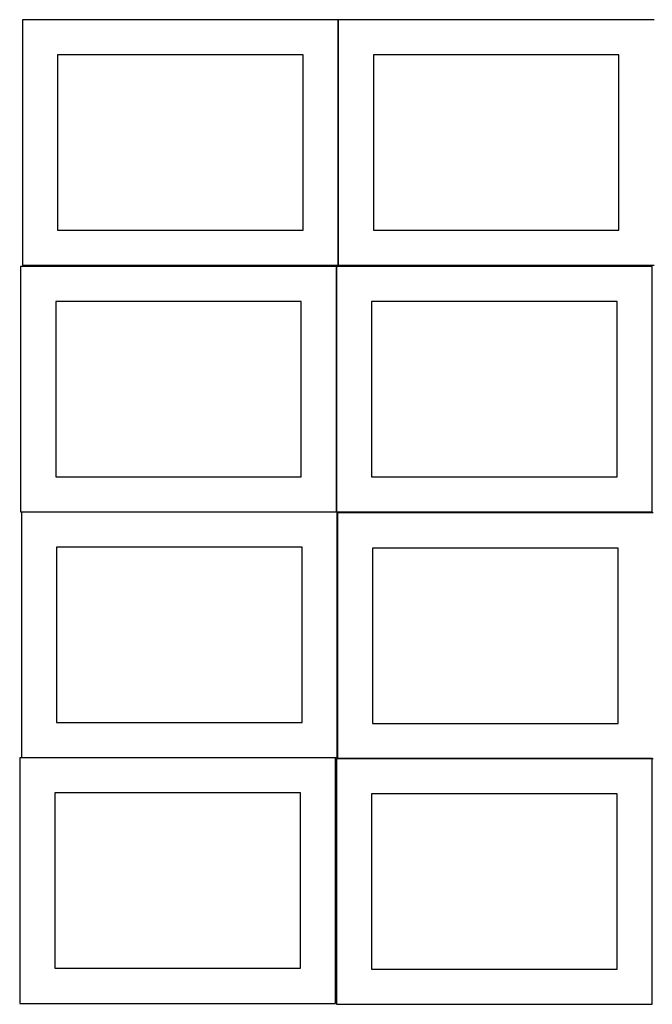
# Model space of a CAD drawing. Header units: millimetres. Extents: x 7 to 1493, y 7 to 2993.
# Tile 1 of 13: x 7 to 908, y 7 to 1410. Entities that reach past the tile are written whole.
import ezdxf

# ---------------------------------------------------------------- set-up
doc = ezdxf.new("R2010")
doc.units = ezdxf.units.MM
doc.layers.add('COMMON', color=5, linetype='CONTINUOUS', true_color=0x0000ff)
doc.layers.add('CUT', color=7, linetype='CONTINUOUS', true_color=0x000000)

msp = doc.modelspace()

# ---------------------------------------------------------------- linework, layer by layer
at = {"layer": 'COMMON'}
for p, q in [((460.512423, 1059.774326), (460.512423, 1409.774326)), ((457.949576, 708.249546), (457.949576, 1058.249546)), ((457.849575, 708.149546), (9.174232, 708.149546)), ((459.274233, 358.049545), (459.274233, 706.724781)), ((456.524735, 357.949545), (9.174232, 357.949545)), ((908.049576, 356.624781), (459.374233, 356.624781))]:
    msp.add_line(p, q, dxfattribs=at)
at = {"layer": 'CUT'}
for p, q in [((460.412422, 1409.774326), (10.412422, 1409.774326)), ((10.412422, 1409.774326), (10.412422, 1059.774326)), ((460.412422, 1059.774326), (460.412422, 1409.774326)), ((910.612423, 1409.774326), (460.612423, 1409.774326)), ((460.612423, 1409.774326), (460.612423, 1059.774326)), ((410.412422, 1359.774326), (60.412422, 1359.774326)), ((60.412422, 1359.774326), (60.412422, 1109.774326)), ((410.412422, 1109.774326), (410.412422, 1359.774326)), ((860.612423, 1359.774326), (510.612423, 1359.774326)), ((510.612423, 1359.774326), (510.612423, 1109.774326)), ((860.612423, 1109.774326), (860.612423, 1359.774326)), ((60.412422, 1109.774326), (410.412422, 1109.774326)), ((510.612423, 1109.774326), (860.612423, 1109.774326)), ((457.849575, 1058.249546), (7.849575, 1058.249546)), ((7.849575, 1058.249546), (7.849575, 708.249546)), ((10.412422, 1059.774326), (460.412422, 1059.774326)), ((457.849575, 708.249546), (457.849575, 1058.249546)), ((908.049576, 1058.249546), (458.049576, 1058.249546)), ((458.049576, 1058.249546), (458.049576, 708.249546)), ((460.612423, 1059.774326), (910.612423, 1059.774326)), ((908.049576, 708.249546), (908.049576, 1058.249546)), ((407.849575, 1008.249546), (57.849575, 1008.249546)), ((57.849575, 1008.249546), (57.849575, 758.249546)), ((407.849575, 758.249546), (407.849575, 1008.249546)), ((858.049576, 1008.249546), (508.049576, 1008.249546)), ((508.049576, 1008.249546), (508.049576, 758.249546)), ((858.049576, 758.249546), (858.049576, 1008.249546)), ((57.849575, 758.249546), (407.849575, 758.249546)), ((508.049576, 758.249546), (858.049576, 758.249546)), ((7.849575, 708.249546), (457.849575, 708.249546)), ((459.174232, 708.049545), (9.174232, 708.049545)), ((9.174232, 708.049545), (9.174232, 358.049545)), ((458.049576, 708.249546), (908.049576, 708.249546)), ((459.174232, 358.049545), (459.174232, 708.049545)), ((909.374233, 706.724781), (459.374233, 706.724781)), ((459.374233, 706.724781), (459.374233, 356.724781)), ((409.174232, 658.049545), (59.174232, 658.049545)), ((59.174232, 658.049545), (59.174232, 408.049545)), ((409.174232, 408.049545), (409.174232, 658.049545)), ((859.374233, 656.724781), (509.374233, 656.724781)), ((509.374233, 656.724781), (509.374233, 406.724781)), ((859.374233, 406.724781), (859.374233, 656.724781)), ((59.174232, 408.049545), (409.174232, 408.049545)), ((509.374233, 406.724781), (859.374233, 406.724781)), ((456.524735, 357.849544), (6.524735, 357.849544)), ((6.524735, 357.849544), (6.524735, 7.849544)), ((9.174232, 358.049545), (459.174232, 358.049545)), ((456.524735, 7.849544), (456.524735, 357.849544)), ((908.049576, 356.52478), (458.049576, 356.52478)), ((458.049576, 356.52478), (458.049576, 6.52478)), ((459.374233, 356.724781), (909.374233, 356.724781)), ((908.049576, 6.52478), (908.049576, 356.52478)), ((406.524735, 307.849544), (56.524735, 307.849544)), ((56.524735, 307.849544), (56.524735, 57.849544)), ((406.524735, 57.849544), (406.524735, 307.849544)), ((858.049576, 306.52478), (508.049576, 306.52478)), ((508.049576, 306.52478), (508.049576, 56.52478)), ((858.049576, 56.52478), (858.049576, 306.52478)), ((56.524735, 57.849544), (406.524735, 57.849544)), ((508.049576, 56.52478), (858.049576, 56.52478)), ((6.524735, 7.849544), (456.524735, 7.849544)), ((458.049576, 6.52478), (908.049576, 6.52478))]:
    msp.add_line(p, q, dxfattribs=at)

doc.saveas('drawing.dxf')
